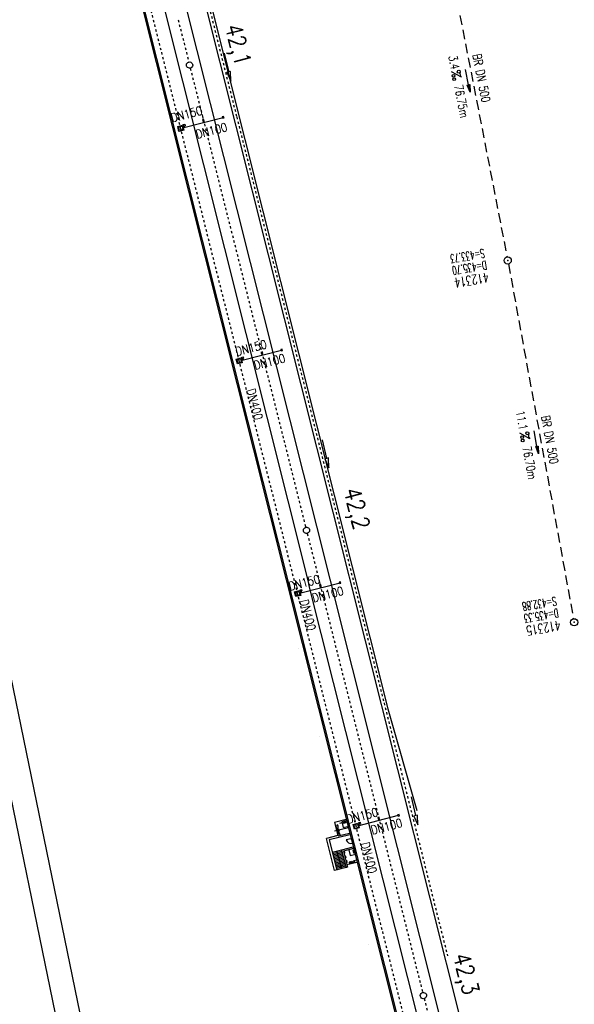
# Model space of a CAD drawing. Extents: x 447045 to 447634, y 442020 to 443192.
# Tile 9 of 24: x 447200 to 447316, y 442521 to 442726. Entities that reach past the tile are written whole.
import ezdxf
from ezdxf.enums import TextEntityAlignment as Align

# ---------------------------------------------------------------- set-up
doc = ezdxf.new("R2010")
doc.units = 0
doc.header["$LTSCALE"] = 2
doc.header["$MEASUREMENT"] = 0
for name, pattern in [('ACAD_ISO02W100', [0.5, 0.25, -0.25]), ('ACAD_ISO03W100', [0.5, 0.25, -0.25]), ('ACAD_ISO10W100W', [0.5, 0.25, -0.25]), ('AUSGEZOGEN', [0]), ('GESTRICH-X2', [1.5, 1, -0.5])]:
    doc.linetypes.add(name, pattern=pattern)
doc.layers.get('0').update_dxf_attribs({"linetype": 'AUSGEZOGEN'})
for name, color, linetype in [('Bahnachse', 7, 'CONTINUOUS'), ('Bemassung', 15, 'CONTINUOUS'), ('FBR', 8, 'CONTINUOUS'), ('Gleisachsen', 7, 'CONTINUOUS'), ('Ingenieurbauwerke', 15, 'CONTINUOUS'), ('KANAL', 7, 'GESTRICH-X2'), ('PFEIL', 7, 'CONTINUOUS'), ('Planeinteilung', 6, 'CONTINUOUS'), ('RAHMEN', 250, 'AUSGEZOGEN'), ('SCHACHTNR', 6, 'CONTINUOUS'), ('SCHLITZRINNE', 8, 'AUSGEZOGEN'), ('SCHSYMBOL', 7, 'AUSGEZOGEN'), ('TEXTO', 4, 'CONTINUOUS'), ('TEXTU', 4, 'CONTINUOUS'), ('Tiefenentwässerung_und_Sammelle', 15, 'CONTINUOUS')]:
    doc.layers.add(name, color=color, linetype=linetype)
doc.styles.add('ROMANS', font='romans.shx', dxfattribs={"width": 0.8})

# ---------------------------------------------------------------- blocks, each defined once
blk = doc.blocks.new('GST')
at = {"color": 0}
blk.add_circle((0, 0), 0.75, dxfattribs=at)
blk.add_point((0, 0), dxfattribs=at)
blk = doc.blocks.new('10')
blk.add_blockref('GST', (0, 0))
blk = doc.blocks.new('PROM')
blk.add_line((1.566024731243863, 1.817237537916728), (0.0190527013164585, 0.0153243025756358))
for centre, radius in [((0.3173753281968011, 1.509743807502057), 0.3170057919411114), ((0.9430842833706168, 0.2908182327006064), 0.2830165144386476), ((1.644538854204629, 0.287494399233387), 0.2830165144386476)]:
    blk.add_circle(centre, radius)
blk.add_arc((0.9918717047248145, 2.681739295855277), 1.033048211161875, 239.1413865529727, 303.3549228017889)
blk = doc.blocks.new('PFEIL2')
at = {"color": 0}
for p, q in [((0.8796887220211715, 0.0024565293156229), (-2.401395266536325, -0.0115320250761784)), ((0.8808543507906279, -0.2709205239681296), (0.8785230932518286, 0.2758335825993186)), ((0.8785230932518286, 0.2758335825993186), (2.429089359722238, 0.0090619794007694)), ((0.9110887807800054, 0.2702307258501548), (0.8785706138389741, 0.2646884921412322)), ((0.9651190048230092, 0.2609349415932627), (0.8786494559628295, 0.2461975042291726)), ((1.01914922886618, 0.2516391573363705), (0.8787282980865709, 0.2277065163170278)), ((1.073179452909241, 0.24234337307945), (0.8788071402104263, 0.2092155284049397)), ((1.127209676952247, 0.2330475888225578), (0.8788859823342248, 0.1907245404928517)), ((1.181239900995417, 0.2237518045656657), (0.8789648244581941, 0.1722335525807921)), ((1.235270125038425, 0.2144560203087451), (0.8790436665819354, 0.1537425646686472)), ((1.289300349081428, 0.2051602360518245), (0.8791225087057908, 0.1352515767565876)), ((1.34333057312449, 0.195864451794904), (0.8792013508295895, 0.1167605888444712)), ((1.397360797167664, 0.1865686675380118), (0.8792801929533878, 0.0982696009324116)), ((1.451391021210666, 0.1772728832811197), (0.8793590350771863, 0.0797786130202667)), ((1.505421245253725, 0.1679770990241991), (0.8794378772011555, 0.0612876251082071)), ((1.559451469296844, 0.1586813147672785), (0.8795167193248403, 0.0427966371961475)), ((1.613481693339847, 0.1493855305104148), (0.8795955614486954, 0.024305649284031)), ((1.66751191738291, 0.140089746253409), (0.8796744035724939, 0.005814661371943)), ((1.721542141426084, 0.1307939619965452), (0.8797532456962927, -0.0126763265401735)), ((1.775572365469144, 0.1214981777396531), (0.8798320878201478, -0.0311673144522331)), ((1.82960258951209, 0.1122023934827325), (0.8799109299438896, -0.0496583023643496)), ((1.883632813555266, 0.1029066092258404), (0.8799897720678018, -0.0681492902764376)), ((1.937663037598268, 0.0936108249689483), (0.8800686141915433, -0.08664027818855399)), ((1.991693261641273, 0.0843150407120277), (0.8801474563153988, -0.105131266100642)), ((2.045723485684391, 0.0750192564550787), (0.8802262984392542, -0.1236222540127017)), ((2.099753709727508, 0.0657234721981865), (0.8803051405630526, -0.1421132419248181)), ((2.153783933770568, 0.056427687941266), (0.8803839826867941, -0.1606042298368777)), ((2.207814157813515, 0.0471319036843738), (0.8804628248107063, -0.1790952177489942)), ((2.261844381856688, 0.0378361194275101), (0.8805416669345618, -0.1975862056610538)), ((2.31587460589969, 0.0285403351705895), (0.8806205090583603, -0.2160771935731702)), ((2.36990482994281, 0.0192445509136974), (0.8806993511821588, -0.2345681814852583)), ((2.423935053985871, 0.009948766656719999), (0.8807781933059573, -0.2530591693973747)), ((2.429089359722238, 0.0090619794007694), (0.8808543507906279, -0.2709205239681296))]:
    blk.add_line(p, q, dxfattribs=at)
blk = doc.blocks.new('1135297')
blk.add_line((0, 0), (1135, 0))
at = {"layer": 'RAHMEN'}
blk.add_line((25, 5), (950, 5), dxfattribs=at)

msp = doc.modelspace()

# ---------------------------------------------------------------- hatches: boundary and pattern name
at = {"layer": 'SCHLITZRINNE'}
h = msp.add_hatch(dxfattribs=at)
h.set_pattern_fill('_USER', color=256, scale=1.5, angle=45, style=0, pattern_type=0)
h.set_pattern_definition([(334.2695901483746, (447234.5127272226, 443158.8401483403), (0.6512059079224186, 1.35127009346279), [])])
edge = h.paths.add_edge_path()
edge.add_arc((464490.7175438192, 449190.2495547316), 18279.89343786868, 199.256988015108, 199.2725912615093)
edge.add_arc((412789.2576575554, 431110.164703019), 36491.72717792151, 19.26941265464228, 19.275929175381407, ccw=False)
edge.add_line((447233.134, 443161.2700000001), (447233.6060244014, 443161.4349028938))
edge.add_arc((464490.7175437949, 449190.249554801), 18280.39343786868, 199.2569880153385, 199.2725912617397)
edge.add_arc((438988.1613027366, 440271.6982763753), 8736.655536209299, 19.248465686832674, 19.281113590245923, ccw=False)
edge.add_arc((439684.884197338, 440514.9838708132), 7998.678116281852, 19.2238186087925, 19.248465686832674, ccw=False)
edge.add_arc((551443.6805055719, 479485.6081539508), 110359.837036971, 199.2238149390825, 199.2304511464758)
edge.add_arc((461591.9284848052, 448142.3628786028), 15198.20419267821, 199.2304511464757, 199.2954143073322)
edge.add_arc((434066.5644204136, 438505.5905611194), 13965.35264760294, 19.22764435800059, 19.29541436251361, ccw=False)
edge.add_arc((446515.3391800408, 442847.4484587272), 781.1301442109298, 18.874057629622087, 19.227644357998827, ccw=False)
edge.add_arc((443272.1578874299, 441738.6996315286), 4208.59989003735, 18.721726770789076, 18.874057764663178, ccw=False)
edge.add_arc((445875.7446372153, 442621.065670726), 1459.557549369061, 18.158793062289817, 18.72172677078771, ccw=False)
edge.add_arc((444728.6532720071, 442244.8351673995), 2666.772522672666, 17.742332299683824, 18.158793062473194, ccw=False)
edge.add_arc((445572.4217009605, 442514.803087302), 1780.867426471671, 17.477765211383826, 17.74233229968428, ccw=False)
edge.add_arc((445655.9223158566, 442541.0951066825), 1693.325305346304, 17.206445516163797, 17.477765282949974, ccw=False)
edge.add_arc((445949.7367177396, 442632.082078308), 1385.745182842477, 16.534274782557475, 17.206445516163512, ccw=False)
edge.add_arc((445777.9256488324, 442581.0775038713), 1564.967140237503, 15.901763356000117, 16.534274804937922, ccw=False)
edge.add_arc((444610.2498572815, 442248.4174516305), 2779.104473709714, 15.717077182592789, 15.901763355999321, ccw=False)
edge.add_arc((445469.3841440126, 442490.1855316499), 1886.600396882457, 15.492922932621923, 15.71707716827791, ccw=False)
edge.add_arc((444501.3018579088, 442221.8413207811), 2891.185847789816, 15.151693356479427, 15.49292293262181, ccw=False)
edge.add_arc((444653.0003013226, 442262.919567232), 2734.024020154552, 14.800793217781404, 15.15169336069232, ccw=False)
edge.add_arc((445305.3867260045, 442435.2971580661), 2059.248441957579, 14.553226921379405, 14.800793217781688, ccw=False)
edge.add_arc((445661.5778748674, 442527.7675625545), 1691.249922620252, 14.280051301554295, 14.55322700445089, ccw=False)
edge.add_arc((445825.2781955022, 442569.4335576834), 1522.330266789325, 13.754489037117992, 14.280051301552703, ccw=False)
edge.add_arc((444655.9725115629, 442283.2091768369), 2726.157571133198, 13.361751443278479, 13.754489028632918, ccw=False)
edge.add_arc((444873.7445731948, 442334.9361968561), 2502.326484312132, 13.156370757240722, 13.361751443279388, ccw=False)
edge.add_arc((445203.5665272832, 442412.0303197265), 2163.614179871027, 12.935498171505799, 13.156370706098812, ccw=False)
edge.add_arc((445591.1524972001, 442501.0521217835), 1765.936213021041, 12.36851844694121, 12.935498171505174, ccw=False)
edge.add_arc((445707.2559674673, 442526.5122554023), 1647.073964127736, 11.781436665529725, 12.368518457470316, ccw=False)
edge.add_arc((445429.9941138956, 442468.6829810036), 1930.302423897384, 11.594814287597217, 11.781436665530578, ccw=False)
edge.add_arc((442977.0603987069, 441965.3993853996), 4434.33480961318, 11.471684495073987, 11.59481397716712, ccw=False)
edge.add_arc((444371.6934236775, 442248.4229983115), 3011.273447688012, 11.050893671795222, 11.471684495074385, ccw=False)
edge.add_arc((446428.11335783, 442650.0465261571), 916.0015312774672, 10.287944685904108, 11.050893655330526, ccw=False)
edge.add_arc((445293.5438072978, 442444.106887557), 2069.110025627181, 9.832006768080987, 10.287944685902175, ccw=False)
edge.add_arc((438489.7745608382, 441264.9773509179), 8974.298105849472, 9.613081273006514, 9.832006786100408, ccw=False)
edge.add_arc((-516898.9809261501, 279448.6900894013), 977969.7495575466, 9.612262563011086, 9.613081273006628, ccw=False)
edge.add_arc((439111.8192036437, 441356.2794889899), 8345.741258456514, 9.603416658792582, 9.61227924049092, ccw=False)
edge.add_arc((371773.6318437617, 429962.7471930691), 76641.01236189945, 9.590854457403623, 9.603416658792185, ccw=False)
edge.add_arc((456011.6550815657, 444189.1683239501), 8789.8725663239, 189.5423691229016, 189.6519019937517)
edge.add_arc((455543.1851558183, 444109.4959913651), 8314.676026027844, 189.6519019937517, 189.6840918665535)
edge.add_arc((393564.9242098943, 433546.2457900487), 54557.31384556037, 9.66554402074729, 9.670449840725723, ccw=False)

# ---------------------------------------------------------------- linework, layer by layer
at = {"layer": 'Bahnachse', "linetype": 'ACAD_ISO10W100W'}
for p, q in [((447233.2584211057, 442725.9260832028), (447235.4783128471, 442717.0922383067)), ((447235.7951562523, 442715.8313905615), (447259.8491984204, 442620.1106517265)), ((447238.3145530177, 442705.8056143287), (447238.4501736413, 442705.2659251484)), ((447238.3145719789, 442705.8056188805), (447238.4501926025, 442705.2659297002)), ((447260.1660418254, 442618.8498039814), (447284.2206348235, 442523.1268731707)), ((447262.6722003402, 442608.8767880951), (447262.8210781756, 442608.28434312)), ((447284.5374782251, 442521.8660254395), (447291.8098197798, 442492.9264442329))]:
    msp.add_line(p, q, dxfattribs=at)
at = {"layer": 'Bahnachse', "linetype": 'Continuous'}
for centre in [(447235.6369546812, 442716.4618697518), (447260.0078402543, 442619.4802831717), (447284.3792955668, 442522.496509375)]:
    msp.add_ellipse(centre, major_axis=(-0.4596366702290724, 0.4596366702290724), ratio=0.9999999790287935, start_param=2.610467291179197, end_param=8.893652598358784, dxfattribs=at)
at = {"layer": 'Bemassung', "linetype": 'Continuous'}
for p, q in [((447266.9841823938, 442549.5346313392), (447267.1136251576, 442549.5666055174)), ((447267.273496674, 442548.919391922), (447266.9841823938, 442549.5346313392)), ((447267.1136251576, 442549.5666055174), (447267.2430677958, 442549.5985800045)), ((447267.2430677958, 442549.5985800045), (447267.273496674, 442548.919391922))]:
    msp.add_line(p, q, dxfattribs=at)
at = {"layer": 'FBR'}
msp.add_lwpolyline([(447314.3525886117, 442951.2948101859, -0.0015582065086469), (447317.425168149, 442939.118631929, -0.0015466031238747), (447320.4445637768, 442926.8321163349, -0.0015433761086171), (447323.3867011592, 442914.5324890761, -0.0015534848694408), (447326.2339534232, 442902.2950271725, -0.001554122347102), (447329.0054332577, 442890.0385998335, -0.0015444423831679), (447331.7177998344, 442877.6883084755, -0.0015468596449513), (447334.3531664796, 442865.3242596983, -0.0015557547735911), (447336.897132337, 442853.0148800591, -0.0015566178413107), (447339.4823111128, 442840.1010307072, -0.0017025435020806), (447341.7689028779, 442828.2788710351, -0.001390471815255), (447344.5490080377, 442813.4124663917, -0.0020889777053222), (447346.3306091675, 442803.5043822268, -0.0004549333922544), (447348.2979180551, 442792.234624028, -0.0010237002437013), (447349.1573781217, 442787.223764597, -3.1502593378e-06), (447350.3487882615, 442780.1909008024, -1.49845386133e-05), (447350.5992094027, 442778.7123413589), (447354.7733806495, 442754.0623302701), (447358.9473806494, 442729.41333027, 5.4597560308e-06), (447365.2088651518, 442692.4394217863, -2.781310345e-06), (447371.4703496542, 442655.4655133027, -2.6786460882e-06), (447379.8183651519, 442606.1674217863, 3.2175724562e-06), (447388.1663806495, 442556.8693302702), (447409.037358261, 442433.6244624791)], format="xyb", dxfattribs=at)
at = {"layer": 'FBR', "flags": 128}
msp.add_lwpolyline([(447300.5709999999, 442944.9339999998, -0.0022932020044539), (447303.9532739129, 442931.3858386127, -0.0017136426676), (447308.3339999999, 442913.2199999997, -0.0008961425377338), (447310.3912526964, 442904.489349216, -0.0009637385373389), (447312.2739999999, 442896.3639999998, -0.0024739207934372), (447316.1015402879, 442879.3132844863, -0.002561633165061), (447319.6320000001, 442862.8099999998, -0.0008142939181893), (447320.9057146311, 442856.6530390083, -0.000537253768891), (447322.8109999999, 442847.3159999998, -0.0018360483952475), (447327.1297547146, 442825.6264892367, -0.003329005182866), (447329.388, 442813.6399999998, -0.0019894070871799), (447332.2641140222, 442797.4280008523, -0.0009552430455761), (447338.0549999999, 442763.6299999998, -3.5722962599e-06), (447340.3885389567, 442749.8518218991, -3.86703077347e-05), (447340.6039999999, 442748.5789999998, -5.48129439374e-05), (447343.4054999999, 442732.0104999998, 0.0004779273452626), (447346.2069999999, 442715.4419999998, 0.0001404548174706), (447346.9915000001, 442710.8369999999, -2.14056777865e-05), (447347.7760000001, 442706.2319999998)], format="xyb", dxfattribs=at)
at = {"layer": 'Gleisachsen', "linetype": 'Continuous'}
for p, q in [((447208.1519722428, 442816.7770082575), (447260.5252179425, 442608.1884615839)), ((447212.6979661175, 442816.9764648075), (447264.8895270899, 442609.2851860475)), ((447292.4514860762, 442481.2697020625), (447260.5252179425, 442608.1884615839)), ((447264.8895270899, 442609.2851860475), (447362.7841198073, 442219.6271881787))]:
    msp.add_line(p, q, dxfattribs=at)
at = {"layer": 'Ingenieurbauwerke', "linetype": 'Continuous'}
for p, q in [((447366.8073765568, 442220.4564783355), (447216.6704195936, 442818.0088987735)), ((447217.6612114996, 442818.2664039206), (447276.9661923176, 442582.2411397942)), ((447204.1109163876, 442814.7447050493), (447276.0601563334, 442528.3971145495)), ((447204.3766388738, 442814.8137658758), (447354.3628087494, 442217.8913530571)), ((447234.1700402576, 442703.3859152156), (447242.6360224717, 442705.5572469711)), ((447238.6288728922, 442705.1489242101), (447238.3382784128, 442705.0743933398)), ((447238.3382784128, 442705.0743933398), (447238.4127347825, 442704.7837797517)), ((447238.4127347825, 442704.7837797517), (447238.7033292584, 442704.858310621)), ((447238.5952653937, 442704.6757397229), (447238.4872038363, 442704.4931694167)), ((447238.7033292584, 442704.858310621), (447238.6288728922, 442705.1489242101)), ((447242.7440915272, 442705.7398192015), (447242.4534970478, 442705.6652883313)), ((447242.4534970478, 442705.6652883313), (447242.5279534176, 442705.374674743)), ((447242.5279534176, 442705.374674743), (447242.8185478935, 442705.4492056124)), ((447242.8185478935, 442705.4492056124), (447242.7440915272, 442705.7398192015)), ((447233.1679429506, 442703.6708924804), (447234.1850236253, 442703.9317505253)), ((447233.428613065, 442702.6537635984), (447233.1679429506, 442703.6708924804)), ((447233.3504684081, 442703.5628511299), (447234.0769545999, 442703.7491783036)), ((447233.5366613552, 442702.836330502), (447233.3504684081, 442703.5628511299)), ((447234.4456937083, 442702.914621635), (447233.428613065, 442702.6537635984)), ((447234.2631475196, 442703.0226576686), (447233.5366613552, 442702.836330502)), ((447234.0769545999, 442703.7491783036), (447234.2631475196, 442703.0226576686)), ((447234.1850236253, 442703.9317505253), (447234.4456937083, 442702.914621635)), ((447234.3358275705, 442704.0478557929), (447234.6264220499, 442704.1223866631)), ((447234.4102839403, 442703.7572422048), (447234.3358275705, 442704.0478557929)), ((447234.7008784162, 442703.8317730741), (447234.4102839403, 442703.7572422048)), ((447234.5928145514, 442703.6492021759), (447234.484752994, 442703.4666318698)), ((447234.5555811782, 442703.7945076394), (447234.5928145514, 442703.6492021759)), ((447234.6264220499, 442704.1223866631), (447234.7008784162, 442703.8317730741)), ((447245.3525163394, 442655.1782456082), (447246.3695970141, 442655.4391036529)), ((447246.3546136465, 442654.8932683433), (447254.8205958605, 442657.0646000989)), ((447246.3695970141, 442655.4391036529), (447246.6302670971, 442654.4219747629)), ((447246.5204009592, 442655.5552089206), (447246.8109954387, 442655.6297397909)), ((447246.594857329, 442655.2645953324), (447246.5204009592, 442655.5552089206)), ((447246.885451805, 442655.3391262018), (447246.594857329, 442655.2645953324)), ((447246.7401545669, 442655.3018607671), (447246.7773879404, 442655.1565553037)), ((447246.8109954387, 442655.6297397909), (447246.885451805, 442655.3391262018)), ((447250.813446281, 442656.6562773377), (447250.5228518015, 442656.5817464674)), ((447250.5228518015, 442656.5817464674), (447250.5973081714, 442656.2911328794)), ((447250.5973081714, 442656.2911328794), (447250.8879026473, 442656.3656637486)), ((447250.7798387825, 442656.1830928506), (447250.6717772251, 442656.0005225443)), ((447250.8879026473, 442656.3656637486), (447250.813446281, 442656.6562773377)), ((447254.928664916, 442657.2471723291), (447254.6380704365, 442657.172641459)), ((447254.6380704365, 442657.172641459), (447254.7125268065, 442656.8820278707)), ((447254.7125268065, 442656.8820278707), (447255.0031212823, 442656.9565587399)), ((447255.0031212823, 442656.9565587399), (447254.928664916, 442657.2471723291)), ((447245.6131864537, 442654.1611167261), (447245.3525163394, 442655.1782456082)), ((447245.5350417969, 442655.0702042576), (447246.2615279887, 442655.2565314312)), ((447245.7212347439, 442654.3436836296), (447245.5350417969, 442655.0702042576)), ((447246.6302670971, 442654.4219747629), (447245.6131864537, 442654.1611167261)), ((447246.4477209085, 442654.5300107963), (447245.7212347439, 442654.3436836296)), ((447246.2615279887, 442655.2565314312), (447246.4477209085, 442654.5300107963)), ((447246.7773879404, 442655.1565553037), (447246.6693263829, 442654.9739849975)), ((447252.8194912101, 442615.489924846), (447252.8194912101, 442615.489924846)), ((447258.5391257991, 442606.4006174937), (447267.0051080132, 442608.5719492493)), ((447262.9979584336, 442608.1636264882), (447262.7073639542, 442608.0890956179)), ((447262.7073639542, 442608.0890956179), (447262.781820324, 442607.7984820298)), ((447263.0724147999, 442607.873012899), (447262.9979584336, 442608.1636264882)), ((447267.1131770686, 442608.7545214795), (447266.8225825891, 442608.6799906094)), ((447266.8225825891, 442608.6799906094), (447266.8970389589, 442608.3893770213)), ((447266.8970389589, 442608.3893770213), (447267.1876334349, 442608.4639078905)), ((447267.1876334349, 442608.4639078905), (447267.1131770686, 442608.7545214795)), ((447257.537028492, 442606.6855947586), (447258.5541091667, 442606.9464528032)), ((447257.7976986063, 442605.6684658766), (447257.537028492, 442606.6855947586)), ((447257.7195539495, 442606.577553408), (447258.4460401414, 442606.7638805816)), ((447257.9057468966, 442605.85103278), (447257.7195539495, 442606.577553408)), ((447258.6322330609, 442606.0373599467), (447257.9057468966, 442605.85103278)), ((447258.4460401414, 442606.7638805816), (447258.6322330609, 442606.0373599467)), ((447258.5541091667, 442606.9464528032), (447258.8147792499, 442605.9293239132)), ((447258.7049131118, 442607.0625580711), (447258.9955075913, 442607.1370889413)), ((447258.7793694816, 442606.771944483), (447258.7049131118, 442607.0625580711)), ((447259.0699639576, 442606.8464753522), (447258.7793694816, 442606.771944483)), ((447258.9619000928, 442606.6639044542), (447258.8538385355, 442606.4813341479)), ((447258.9246667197, 442606.8092099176), (447258.9619000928, 442606.6639044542)), ((447258.9955075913, 442607.1370889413), (447259.0699639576, 442606.8464753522)), ((447262.781820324, 442607.7984820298), (447263.0724147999, 442607.873012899)), ((447262.9643509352, 442607.690442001), (447262.8562893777, 442607.5078716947)), ((447258.8147792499, 442605.9293239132), (447257.7976986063, 442605.6684658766)), ((447258.2653370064, 442594.7702241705), (447258.2653370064, 442594.7702241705)), ((447276.9651884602, 442582.2445642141), (447282.9748239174, 442561.0764709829)), ((447262.6779699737, 442576.4235651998), (447262.6779699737, 442576.4235651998)), ((447268.2529863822, 442559.1774230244), (447265.8768620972, 442558.5803191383)), ((447268.5078846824, 442558.9837045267), (447267.344068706, 442558.6912454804)), ((447268.8003437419, 442557.8198885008), (447268.5078846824, 442558.9837045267)), ((447270.7236978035, 442557.9079761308), (447279.1896800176, 442560.0793078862)), ((447275.1825304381, 442559.6709851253), (447274.8919359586, 442559.5964542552)), ((447274.8919359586, 442559.5964542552), (447274.9663923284, 442559.3058406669)), ((447274.9663923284, 442559.3058406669), (447275.2569868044, 442559.3803715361)), ((447275.1489229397, 442559.1978006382), (447275.0408613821, 442559.0152303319)), ((447275.2569868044, 442559.3803715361), (447275.1825304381, 442559.6709851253)), ((447279.2977490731, 442560.2618801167), (447279.0071545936, 442560.1873492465)), ((447279.0071545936, 442560.1873492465), (447279.0816109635, 442559.8967356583)), ((447279.0816109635, 442559.8967356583), (447279.3722054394, 442559.9712665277)), ((447279.3722054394, 442559.9712665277), (447279.2977490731, 442560.2618801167)), ((447268.7494220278, 442557.4927019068), (447265.8682571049, 442556.7687648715)), ((447265.8768620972, 442558.5803191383), (447266.5592665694, 442555.8647484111)), ((447266.0693976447, 442557.8141402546), (447266.9493915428, 442556.1586914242)), ((447266.5058286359, 442557.923812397), (447266.5129605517, 442556.0490192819)), ((447267.344068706, 442558.6912454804), (447267.6365277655, 442557.5274294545)), ((447267.6365277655, 442557.5274294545), (447268.8003437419, 442557.8198885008)), ((447267.6983135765, 442558.5740466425), (447267.6498212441, 442558.5618608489)), ((447267.6498212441, 442558.5618608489), (447267.6517709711, 442558.5541020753)), ((447267.6925045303, 442558.5643381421), (447267.6517709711, 442558.5541020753)), ((447267.7271121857, 442558.4266199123), (447267.6925045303, 442558.5643381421)), ((447267.6983135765, 442558.5740466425), (447268.2511261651, 442558.7129646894)), ((447267.7348709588, 442558.4285696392), (447267.6983135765, 442558.5740466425)), ((447267.7517554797, 442558.5049889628), (447267.717810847, 442558.4964589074)), ((447267.7348709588, 442558.4285696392), (447267.7271121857, 442558.4266199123)), ((447267.7348709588, 442558.4285696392), (447267.7688155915, 442558.4370996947)), ((447267.7688155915, 442558.4370996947), (447267.7517554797, 442558.5049889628)), ((447268.2427717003, 442558.6026007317), (447267.7578483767, 442558.4807427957)), ((447267.7578483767, 442558.4807427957), (447267.7627226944, 442558.4613458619)), ((447267.7627226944, 442558.4613458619), (447268.2476460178, 442558.5832037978)), ((447268.2366788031, 442558.6268468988), (447268.2706234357, 442558.6353769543)), ((447268.253738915, 442558.5589576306), (447268.2366788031, 442558.6268468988)), ((447268.2476460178, 442558.5832037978), (447268.2427717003, 442558.6026007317)), ((447268.2876835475, 442558.5674876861), (447268.2511261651, 442558.7129646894)), ((447268.2876835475, 442558.5674876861), (447268.253738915, 442558.5589576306)), ((447268.2954423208, 442558.5694374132), (447268.2608346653, 442558.7071556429)), ((447268.2706234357, 442558.6353769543), (447268.2876835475, 442558.5674876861)), ((447268.2876835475, 442558.5674876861), (447268.2954423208, 442558.5694374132)), ((447269.7216004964, 442558.1929533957), (447270.7386811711, 442558.4538114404)), ((447269.9822706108, 442557.1758245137), (447269.7216004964, 442558.1929533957)), ((447269.9041259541, 442558.0849120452), (447270.6306121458, 442558.2712392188)), ((447270.0903189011, 442557.3583914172), (447269.9041259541, 442558.0849120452)), ((447270.9993512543, 442557.4366825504), (447269.9822706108, 442557.1758245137)), ((447270.8168050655, 442557.5447185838), (447270.0903189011, 442557.3583914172)), ((447270.6306121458, 442558.2712392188), (447270.8168050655, 442557.5447185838)), ((447270.7386811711, 442558.4538114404), (447270.9993512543, 442557.4366825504)), ((447270.8894851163, 442558.5699167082), (447271.1800795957, 442558.6444475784)), ((447270.9639414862, 442558.27930312), (447270.8894851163, 442558.5699167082)), ((447271.2545359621, 442558.3538339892), (447270.9639414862, 442558.27930312)), ((447271.1464720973, 442558.1712630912), (447271.0384105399, 442557.988692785)), ((447271.1092387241, 442558.3165685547), (447271.1464720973, 442558.1712630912)), ((447271.1800795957, 442558.6444475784), (447271.2545359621, 442558.3538339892)), ((447266.5592665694, 442555.8647484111), (447264.1831422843, 442555.267644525)), ((447265.8672190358, 442548.5660039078), (447264.1831422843, 442555.267644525)), ((447269.0450630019, 442556.0254212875), (447264.7292454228, 442554.9408856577)), ((447264.7292454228, 442554.9408856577), (447266.303650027, 442548.6756760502)), ((447268.971948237, 442556.3163752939), (447266.5958239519, 442555.7192714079)), ((447269.251002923, 442555.2059008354), (447268.2811562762, 442554.9621849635)), ((447267.3245344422, 442552.8194298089), (447265.3848411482, 442552.3319980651)), ((447269.7006587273, 442553.4165336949), (447267.3245344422, 442552.8194298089)), ((447267.3245344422, 442552.8194298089), (447268.2433433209, 442549.1631077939)), ((447269.7737734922, 442553.1255796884), (447267.6886032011, 442552.601590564)), ((447269.9677428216, 442553.1743228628), (447268.8039268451, 442552.8818638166)), ((447268.8039268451, 442552.8818638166), (447269.0963859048, 442551.7180477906)), ((447269.7031172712, 442552.7912793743), (447269.840835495, 442552.8258870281)), ((447269.7050669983, 442552.7835206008), (447269.7031172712, 442552.7912793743)), ((447269.7050669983, 442552.7835206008), (447269.8505439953, 442552.8200779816)), ((447269.7050669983, 442552.7835206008), (447269.7135970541, 442552.7495759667)), ((447269.7135970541, 442552.7495759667), (447269.7814863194, 442552.7666360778)), ((447269.7572401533, 442552.760543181), (447269.7378432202, 442552.7556688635)), ((447269.7378432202, 442552.7556688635), (447269.8597011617, 442552.2707455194)), ((447269.8790980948, 442552.2756198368), (447269.7572401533, 442552.760543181)), ((447269.7814863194, 442552.7666360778), (447269.7729562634, 442552.8005807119)), ((447269.8383582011, 442552.868570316), (447269.8305994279, 442552.866620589)), ((447269.840835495, 442552.8258870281), (447269.8305994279, 442552.866620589)), ((447269.8505439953, 442552.8200779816), (447269.8383582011, 442552.868570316)), ((447269.8505439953, 442552.8200779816), (447269.9894620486, 442552.2672653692)), ((447270.2602018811, 442552.0105068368), (447269.9677428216, 442553.1743228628)), ((447267.3952120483, 442552.5381742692), (447265.4555187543, 442552.0507425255)), ((447267.4658896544, 442552.2569187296), (447265.5261963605, 442551.7694869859)), ((447267.5365672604, 442551.9756631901), (447265.5968739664, 442551.4882314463)), ((447267.6072448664, 442551.6944076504), (447265.6675515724, 442551.2069759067)), ((447267.6779224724, 442551.4131521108), (447265.7382291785, 442550.9257203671)), ((447267.7486000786, 442551.1318965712), (447265.8089067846, 442550.6444648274)), ((447267.8192776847, 442550.8506410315), (447265.8795843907, 442550.3632092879)), ((447266.3546877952, 442552.5757139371), (447267.273496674, 442548.919391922)), ((447267.6886032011, 442552.601590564), (447268.5342973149, 442549.2362225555)), ((447269.0963859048, 442551.7180477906), (447270.2602018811, 442552.0105068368)), ((447269.8354549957, 442552.2646526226), (447269.9033442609, 442552.2817127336)), ((447269.8439850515, 442552.2307079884), (447269.8354549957, 442552.2646526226)), ((447269.8439850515, 442552.2307079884), (447269.9894620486, 442552.2672653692)), ((447269.9118743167, 442552.2477680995), (447269.8439850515, 442552.2307079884)), ((447269.8439850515, 442552.2307079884), (447269.8459347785, 442552.222949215)), ((447269.8459347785, 442552.222949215), (447269.9836530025, 442552.2575568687)), ((447269.8597011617, 442552.2707455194), (447269.8790980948, 442552.2756198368)), ((447269.9033442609, 442552.2817127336), (447269.9118743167, 442552.2477680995)), ((447269.9836530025, 442552.2575568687), (447269.9938890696, 442552.2168233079)), ((447269.9894620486, 442552.2672653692), (447270.0016478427, 442552.2187730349)), ((447270.0016478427, 442552.2187730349), (447269.9938890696, 442552.2168233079)), ((447268.5342973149, 442549.2362225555), (447265.8672190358, 442548.5660039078)), ((447267.8899552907, 442550.5693854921), (447265.9502619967, 442550.0819537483)), ((447267.9606328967, 442550.2881299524), (447266.0209396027, 442549.8006982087)), ((447268.0313105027, 442550.0068744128), (447266.0916172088, 442549.5194426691)), ((447268.1019881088, 442549.7256188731), (447266.1622948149, 442549.2381871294)), ((447268.172665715, 442549.4443633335), (447266.232972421, 442548.9569315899)), ((447270.4927353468, 442550.2645319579), (447268.4075650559, 442549.7405428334)), ((447270.0514551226, 442550.1536412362), (447268.88465013, 442550.3244219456)), ((447269.9417829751, 442550.590072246), (447268.9943222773, 442549.8879909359)), ((447272.8562803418, 442533.0486905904), (447272.8562803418, 442533.0486905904)), ((447276.0601563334, 442528.3971145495), (447284.617697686, 442494.1632469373))]:
    msp.add_line(p, q, dxfattribs=at)
at = {"layer": 'Ingenieurbauwerke', "linetype": 'ACAD_ISO02W100'}
for p, q in [((447266.5058286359, 442557.923812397), (447266.0693976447, 442557.8141402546)), ((447268.3626585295, 442558.7409920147), (447266.4229652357, 442558.253560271)), ((447266.4229652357, 442558.253560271), (447267.032254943, 442555.8289435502)), ((447266.9493915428, 442556.1586914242), (447266.5129605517, 442556.0490192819)), ((447269.251002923, 442555.2059008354), (447269.6874339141, 442555.3155729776)), ((447269.494718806, 442554.236054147), (447269.9311497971, 442554.3457262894)), ((447267.8340801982, 442552.6381479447), (447268.4433699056, 442550.2135312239)), ((447270.3830631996, 442550.7009629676), (447268.4433699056, 442550.2135312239)), ((447268.88465013, 442550.3244219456), (447268.9943222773, 442549.8879909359)), ((447269.9417829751, 442550.590072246), (447270.0514551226, 442550.1536412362))]:
    msp.add_line(p, q, dxfattribs=at)
at = {"layer": 'Ingenieurbauwerke', "linetype": 'ACAD_ISO03W100', "flags": 128}
msp.add_lwpolyline([(447205.6327712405, 442815.1402325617), (447355.636916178, 442218.1539772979), (447377.8823476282, 442129.6216449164)], dxfattribs=at)
at = {"layer": 'Ingenieurbauwerke', "linetype": 'Continuous'}
msp.add_ellipse((447269.251002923, 442555.2059008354), major_axis=(-0.7071067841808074, 0.7071067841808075), ratio=0.9999999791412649, start_param=1.031593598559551, end_param=2.602389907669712, dxfattribs=at)
at = {"layer": 'KANAL'}
for p, q in [((447287.406, 442750.3439999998), (447301.8129999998, 442676.4689999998)), ((447302.094, 442674.9999999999), (447315.656, 442601.0629999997))]:
    msp.add_line(p, q, dxfattribs=at)
at = {"layer": 'SCHLITZRINNE', "flags": 128}
msp.add_lwpolyline([(447233.134, 443161.27, 6.808200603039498e-05), (447234.7765, 443156.5705, -0.000142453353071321), (447236.419, 443151.871, -0.0001075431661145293), (447237.5526180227, 443148.6222922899, 2.895591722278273e-05), (447241.762, 443136.553, 0.0002834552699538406), (447247.4469153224, 443120.285700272, -0.0002957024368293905), (447252.896, 443104.692, -0.001542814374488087), (447254.4694601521, 443100.135480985, -0.0006646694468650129), (447258.075, 443089.5429999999, -0.002456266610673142), (447262.6110188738, 443075.939146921, -0.001817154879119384), (447268.585, 443057.499, -0.001154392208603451), (447271.0728430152, 443049.6610948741, -0.001183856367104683), (447273.463, 443042.007, -0.002932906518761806), (447278.1808704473, 443026.4497302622, -0.002759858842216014), (447283.006, 443009.861, -0.0008058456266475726), (447285.4465338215, 443001.241745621, -0.0009780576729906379), (447287.432, 442994.133, -0.001488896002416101), (447291.982007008, 442977.5263820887, -0.00153109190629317), (447296.309, 442961.351, -0.001080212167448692), (447298.5634061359, 442952.7436456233, -0.0011919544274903), (447300.571, 442944.934, -0.002293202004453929), (447303.9532739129, 442931.3858386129, -0.001713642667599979), (447308.334, 442913.22, -0.0008961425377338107), (447310.3912526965, 442904.4893492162, -0.0009637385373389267), (447312.274, 442896.364, -0.002473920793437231), (447316.101540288, 442879.3132844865, -0.002561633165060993), (447319.632, 442862.81, -0.0008142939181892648), (447320.9057146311, 442856.6530390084, -0.0005372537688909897), (447322.811, 442847.316, -0.001836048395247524), (447327.1297547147, 442825.626489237, -0.003329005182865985), (447329.388, 442813.64, -0.001989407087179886), (447332.2641140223, 442797.4280008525, -0.0009552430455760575), (447338.055, 442763.63, -3.572296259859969e-06), (447340.3885389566, 442749.8518218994, -3.86703077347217e-05), (447340.604, 442748.579, -5.481294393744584e-05), (447343.4055, 442732.0105, 0.000477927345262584), (447346.2070000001, 442715.442, 0.0001404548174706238), (447346.9915, 442710.8370000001, -2.140567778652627e-05), (447347.776, 442706.232, -5.907971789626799e-05)], format="xyb", dxfattribs=at)
at = {"layer": 'Tiefenentwässerung_und_Sammelle', "linetype": 'ACAD_ISO03W100'}
for p, q in [((447239.960141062, 442727.6098427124), (447245.4590575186, 442705.6864042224)), ((447245.4589767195, 442705.6867260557), (447269.8298622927, 442608.7051394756)), ((447269.8298622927, 442608.7051394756), (447289.4070570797, 442530.7995826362))]:
    msp.add_line(p, q, dxfattribs=at)
at = {"layer": 'Tiefenentwässerung_und_Sammelle', "linetype": 'Continuous'}
for p, q in [((447242.8338828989, 442718.9481832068), (447243.7931129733, 442715.0649012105)), ((447243.7931129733, 442715.0649012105), (447243.4047848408, 442714.968978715)), ((447243.4047848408, 442714.968978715), (447244.2727284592, 442713.1232607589)), ((447244.1814410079, 442715.1608247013), (447243.7931129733, 442715.0649012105)), ((447244.2727284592, 442713.1232607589), (447244.1814410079, 442715.1608247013)), ((447263.2436945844, 442638.3532421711), (447264.2029246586, 442634.4699601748)), ((447264.2029246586, 442634.4699601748), (447263.8145965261, 442634.3740376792)), ((447263.8145965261, 442634.3740376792), (447264.6825401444, 442632.5283197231)), ((447264.5912526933, 442634.5658836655), (447264.2029246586, 442634.4699601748)), ((447264.6825401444, 442632.5283197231), (447264.5912526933, 442634.5658836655)), ((447281.7975577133, 442563.8960005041), (447282.7567877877, 442560.0127185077)), ((447282.7567877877, 442560.0127185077), (447282.3684596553, 442559.9167960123)), ((447282.3684596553, 442559.9167960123), (447283.2364032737, 442558.0710780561)), ((447283.1451158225, 442560.1086419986), (447282.7567877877, 442560.0127185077)), ((447283.2364032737, 442558.0710780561), (447283.1451158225, 442560.1086419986))]:
    msp.add_line(p, q, dxfattribs=at)

# ---------------------------------------------------------------- block references
at = {"layer": 'PFEIL'}
for p, rotation in [((447293.6269999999, 442713.2199999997), 281.0233000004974), ((447307.889, 442637.8470000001), 280.4068000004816)]:
    msp.add_blockref('PFEIL2', p, dxfattribs=dict(at, rotation=rotation))
at = {"layer": 'Planeinteilung', "linetype": 'Continuous', "rotation": 281.6467705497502}
msp.add_blockref('1135297', (447081.3116807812, 443131.5817180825), dxfattribs=at)
at = {"layer": 'SCHSYMBOL', "rotation": 279.6115999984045}
for p in [(447301.946, 442675.7450000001), (447315.8000000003, 442600.3109999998)]:
    msp.add_blockref('10', p, dxfattribs=at)
at = {"layer": 'TEXTU'}
for p, rotation in [((447290.2040000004, 442715.1009999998), 281.0233000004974), ((447304.4870000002, 442639.7639999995), 280.4068000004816)]:
    msp.add_blockref('PROM', p, dxfattribs=dict(at, rotation=rotation))

# ---------------------------------------------------------------- texts
at = {"layer": 'Bahnachse', "linetype": 'Continuous', "style": 'ROMANS'}
for s, height, rotation, oblique, width, p in [('42,1', 3.499999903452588, 284.5687596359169, 7.716575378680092e-07, 0.8334000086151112, (447243.0037758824, 442724.5215612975)), ('42,2', 3.499999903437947, 284.568758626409, 359.9999997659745, 0.8334000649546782, (447267.7429518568, 442627.8270042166)), ('42,3', 3.49999990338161, 284.568758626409, 359.9999997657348, 0.8334000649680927, (447290.5471361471, 442530.8411152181))]:
    msp.add_text(s, height=height, rotation=rotation, dxfattribs=dict(at, oblique=oblique, width=width)).set_placement(p)
at = {"layer": 'Ingenieurbauwerke', "linetype": 'Continuous', "style": 'ROMANS', "oblique": 5.823158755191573e-07, "width": 0.8337000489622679}
for s, rotation, p in [('DN150', 14.38499501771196, (447232.0196561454, 442704.5475981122)), ('DN100', 14.38499501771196, (447237.2214091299, 442701.1017673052)), ('DN150', 14.3849998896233, (447245.4718283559, 442655.8310086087)), ('DN100', 14.38499501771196, (447249.3091580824, 442652.9369364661)), ('DN400', 284.5808456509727, (447247.5266522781, 442648.7555443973)), ('DN150', 14.3849998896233, (447256.5624774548, 442606.8803720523)), ('DN100', 14.38499601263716, (447261.467629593, 442604.4448399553)), ('DN400', 284.5808446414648, (447258.5945406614, 442604.8064176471)), ('DN150', 14.38499501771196, (447268.6482111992, 442558.3040241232)), ('DN100', 14.3849988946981, (447273.7167258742, 442556.0697247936)), ('DN400', 284.5808456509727, (447271.3158551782, 442554.2097142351))]:
    msp.add_text(s, height=1.799999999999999, rotation=rotation, dxfattribs=at).set_placement(p)
at = {"layer": 'SCHACHTNR', "style": 'ROMANS'}
for s, height, width, p in [('S=433.73', 1.799999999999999, 0.6, (447296.9689999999, 442678.1559999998)), ('D=435.70', 1.799999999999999, 0.6, (447297.4060000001, 442675.6879999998)), ('412314', 1.999999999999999, 0.7, (447297.813, 442673.2189999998)), ('S=432.88', 1.799999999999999, 0.6, (447311.9675328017, 442605.6403246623)), ('D=435.33', 1.799999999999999, 0.6, (447312.3735328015, 442603.1713246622)), ('412315', 1.999999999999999, 0.7, (447312.7795328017, 442600.7023246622))]:
    msp.add_text(s, height=height, rotation=189.6115999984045, dxfattribs=dict(at, width=width)).set_placement(p)
at = {"layer": 'TEXTO', "style": 'ROMANS', "width": 0.75}
for rotation, p in [(281.0233000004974, (447295.5939999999, 442713.5939999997)), (280.4068000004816, (447309.844, 442638.2189999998))]:
    msp.add_text('BR DN 500', height=1.799999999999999, rotation=rotation, dxfattribs=at).set_placement(p, align=Align.CENTER)
at = {"layer": 'TEXTU', "style": 'ROMANS', "width": 0.75}
for s, rotation, p in [('3.4', 281.0233000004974, (447289.5939999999, 442718.2809999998)), ('76.75m', 281.0233000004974, (447290.781, 442712.1559999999)), ('11.1', 280.4068000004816, (447303.656, 442644.2499999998)), ('76.70m', 280.4068000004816, (447305.031, 442636.8129999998))]:
    msp.add_text(s, height=1.799999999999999, rotation=rotation, dxfattribs=at).set_placement(p)

doc.saveas('drawing.dxf')
